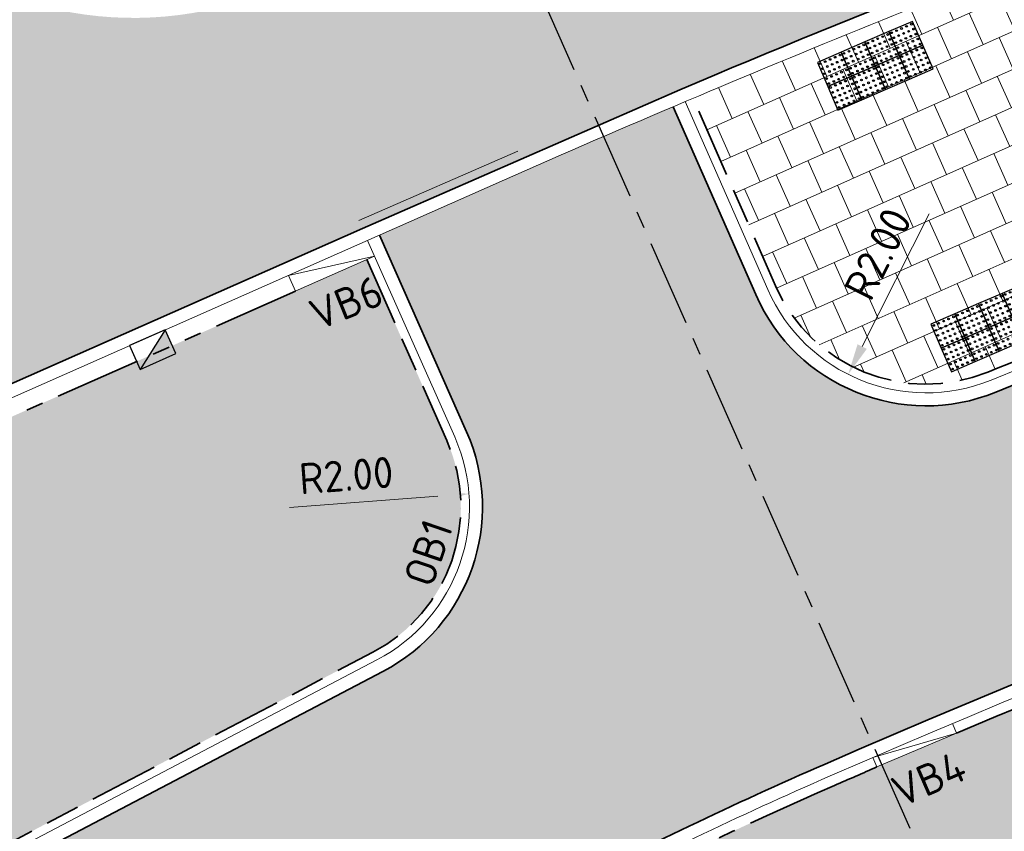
# Model space of a CAD drawing. Header units: metres. Extents: x 196651 to 397723, y 354703 to 710691.
# Tile 121 of 256: x 197810.96 to 197822.35, y 356114.5 to 356123.89. Entities that reach past the tile are written whole.
import ezdxf
from ezdxf.enums import TextEntityAlignment as Align

# ---------------------------------------------------------------- set-up
doc = ezdxf.new("R2010")
doc.units = ezdxf.units.M
doc.header["$MEASUREMENT"] = 0
for name, pattern in [('VH-OPSLUITBAND_100X200', [16, 8, -2, 4, -2]), ('VH-OPSLUITBAND_120X250', [26, 16, -4, 2, -4]), ('VH-RIJWIELPADBAND_410X225', [28, 16, -2, 2, -2, 0, -2, 2, -2]), ('VH-TROTTOIRBAND_180-200', [20, 10, -2, 2, -2, 2, -2]), ('XX-CENTER', [8, 5, -1, 1, -1])]:
    doc.linetypes.add(name, pattern=pattern)
doc.layers.add('$0$X-XX-HULPLIJNEN', color=4, linetype='Continuous', lineweight=18, plot=False)
for name, color, linetype, lineweight in [('N-WE-GR-GRAS_BERM-A', 86, 'Continuous', 5), ('N-WE-VH-GOOT_TEGEL-G', 170, 'Continuous', 35), ('N-WE-VH-KANTOPSLUITING_OPSLUITBAND_100X200-G', 5, 'VH-OPSLUITBAND_100X200', 35), ('N-WE-VH-KANTOPSLUITING_OPSLUITBAND_120X250-G', 5, 'VH-OPSLUITBAND_120X250', 35), ('N-WE-VH-KANTOPSLUITING_RIJWIELPADBAND_410X250-G', 5, 'VH-RIJWIELPADBAND_410X225', 35), ('N-WE-VH-KANTOPSLUITING_TEKST-T', 7, 'VH-OPSLUITBAND_100X200', 35), ('N-WE-VH-KANTOPSLUITING_TROTTOIRBAND_180 200-G', 6, 'VH-TROTTOIRBAND_180-200', 35), ('N-WE-VH-KANTVERHARDING-G', 1, 'Continuous', 5), ('N-WE-VH-VERHARDING_ASFALT_DEKLAAG-G_ZWART', 252, 'Continuous', 5), ('N-WE-VH-VERHARDING_TEGEL-200X200X50-A', 252, 'Continuous', 18), ('N-WE-VH-VERHARDING_TEGEL-A', 252, 'Continuous', 5), ('N-WE-VH-VERKEERSTEGEL-NOPPENTEGEL-S', 5, 'Continuous', 25), ('X-XX-AL-AANPIJLING-M', 7, 'Continuous', 18)]:
    doc.layers.add(name, color=color, linetype=linetype, lineweight=lineweight)
doc.layers.add('N-WE-RI-HWA_KOLK_TROTTOIR-S', color=150, linetype='Continuous')
doc.layers.add('X-XX-AL-VERWIJZING_DETAIL', color=3, linetype='XX-CENTER')
doc.layers.add('N-WE-VH-VERHARDING_ASFALT_DEKLAAG-G_ROOD', color=7, linetype='Continuous', lineweight=5, true_color=0xbf4040)
doc.styles.add('NLCS-ISO', font='NLCS-ISO.ttf')
doc.styles.add('NLCS-ISO-M200-T18', font='NLCS-ISO.ttf')
doc.dimstyles.new('NLCS-M200-T18-PIJL', dxfattribs={"dimscale": 0.2, "dimtxt": 1.799999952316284, "dimasz": 1.8, "dimexe": 2, "dimexo": 2, "dimgap": 0.7, "dimtad": 1, "dimzin": 0, "dimdsep": 46, "dimtxsty": 'NLCS-ISO-M200-T18', "dimcen": 0, "dimdle": 2, "dimse1": 1, "dimse2": 1, "dimclrd": 256, "dimclre": 256, "dimclrt": 256, "dimadec": 1, "dimazin": 0, "dimtfac": 1, "dimtofl": 0, "dimtmove": 1, "dimatfit": 0, "dimfxl": 2, "dimfxlon": 1, "dimtfillclr": 254, "dimtolj": 1, "dimtzin": 0, "dimlwd": 18, "dimlwe": 18, "dimarcsym": 0})

# ---------------------------------------------------------------- blocks, each defined once
blk = doc.blocks.new('TEKST TB')
at = {"style": 'NLCS-ISO'}
blk.add_attdef('TEKST_TROTTOIRBANDEN', text='', height=0.36, rotation=0.340705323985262, dxfattribs=at).set_placement((0, 0), align=Align.BOTTOM_CENTER)
blk = doc.blocks.new('N-SRI-HWA-KOLK_TROTTOIR-SO')
blk.add_hatch(color=256).paths.add_polyline_path([(1.125000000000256, 0.7499999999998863), (-1.124999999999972, 0.7499999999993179), (-1.124999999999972, -0.7499999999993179)])
blk.add_line((-1.124999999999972, -0.7499999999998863), (1.124999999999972, 0.7499999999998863))
at = {"flags": 128}
blk.add_lwpolyline([(-1.124999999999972, -0.7499999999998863), (1.124999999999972, -0.7499999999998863), (1.124999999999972, 0.7499999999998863), (-1.124999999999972, 0.7499999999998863)], close=True, dxfattribs=at)
blk = doc.blocks.new('*D1750')
at = {"layer": 'Defpoints', "color": 0, "transparency": 16777216}
for p in [(197816.1548203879, 356118.403835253), (197814.1605291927, 356118.2528298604)]:
    blk.add_point(p, dxfattribs=at)
at = {"layer": 'X-XX-AL-AANPIJLING-M', "linetype": 'Continuous', "lineweight": 18, "transparency": 16777216}
blk.add_line((197814.0807575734, 356118.2467896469), (197815.7958479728, 356118.3766542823), dxfattribs=at)
at = {"layer": 'X-XX-AL-AANPIJLING-M', "transparency": 16777216}
blk.add_solid([(197815.791317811, 356118.4364830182), (197815.8003781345, 356118.3168255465), (197816.1548203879, 356118.403835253)], dxfattribs=at)
at = {"layer": 'X-XX-AL-AANPIJLING-M', "transparency": 16777216, "insert": (197814.734655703, 356118.6172180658), "char_height": 0.3599999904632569, "attachment_point": 5, "rotation": 4.330106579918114, "style": 'NLCS-ISO-M200-T18'}
blk.add_mtext('\\A1;R2.00', dxfattribs=at)
blk = doc.blocks.new('*U2075')
for centre in [(0.02500000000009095, 0.575000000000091), (0.08750000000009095, 0.575000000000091), (0.1500000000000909, 0.575000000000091), (0.2125000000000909, 0.575000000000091), (0.2749999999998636, 0.575000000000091), (0.3250000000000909, 0.575000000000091), (0.3875000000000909, 0.575000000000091), (0.4500000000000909, 0.575000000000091), (0.5125000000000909, 0.575000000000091), (0.5749999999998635, 0.575000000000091), (0.6250000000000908, 0.575000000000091), (0.6875000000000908, 0.575000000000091), (0.7500000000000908, 0.575000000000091), (0.8125000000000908, 0.575000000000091), (0.8749999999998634, 0.575000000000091), (0.9250000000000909, 0.575000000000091), (0.9875000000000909, 0.575000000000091), (1.050000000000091, 0.575000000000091), (1.112500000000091, 0.575000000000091), (1.174999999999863, 0.575000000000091), (0.02500000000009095, 0.512500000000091), (0.02500000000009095, 0.4500000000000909), (0.08750000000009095, 0.512500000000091), (0.08750000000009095, 0.4500000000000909), (0.1500000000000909, 0.512500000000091), (0.1500000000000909, 0.4500000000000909), (0.2125000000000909, 0.512500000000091), (0.2125000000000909, 0.4500000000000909), (0.2749999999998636, 0.512500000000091), (0.2749999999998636, 0.4500000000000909), (0.3250000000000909, 0.512500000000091), (0.3250000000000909, 0.4500000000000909), (0.3875000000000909, 0.512500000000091), (0.3875000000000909, 0.4500000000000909), (0.4500000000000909, 0.512500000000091), (0.4500000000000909, 0.4500000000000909), (0.5125000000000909, 0.512500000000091), (0.5125000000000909, 0.4500000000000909), (0.5749999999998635, 0.512500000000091), (0.5749999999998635, 0.4500000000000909), (0.6250000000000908, 0.512500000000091), (0.6250000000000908, 0.4500000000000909), (0.6875000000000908, 0.512500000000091), (0.6875000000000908, 0.4500000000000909), (0.7500000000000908, 0.512500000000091), (0.7500000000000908, 0.4500000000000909), (0.8125000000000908, 0.512500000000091), (0.8125000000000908, 0.4500000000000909), (0.8749999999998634, 0.512500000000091), (0.8749999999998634, 0.4500000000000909), (0.9250000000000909, 0.512500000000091), (0.9250000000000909, 0.4500000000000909), (0.9875000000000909, 0.512500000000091), (0.9875000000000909, 0.4500000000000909), (1.050000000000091, 0.512500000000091), (1.050000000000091, 0.4500000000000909), (1.112500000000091, 0.512500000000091), (1.112500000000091, 0.4500000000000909), (1.174999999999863, 0.512500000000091), (1.174999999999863, 0.4500000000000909), (0.02500000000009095, 0.3875000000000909), (0.08750000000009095, 0.3875000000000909), (0.1500000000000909, 0.3875000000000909), (0.2125000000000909, 0.3875000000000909), (0.2749999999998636, 0.3875000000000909), (0.3250000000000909, 0.3875000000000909), (0.3875000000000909, 0.3875000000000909), (0.4500000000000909, 0.3875000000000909), (0.5125000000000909, 0.3875000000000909), (0.5749999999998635, 0.3875000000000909), (0.6250000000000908, 0.3875000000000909), (0.6875000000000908, 0.3875000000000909), (0.7500000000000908, 0.3875000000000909), (0.8125000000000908, 0.3875000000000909), (0.8749999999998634, 0.3875000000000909), (0.9250000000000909, 0.3875000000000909), (0.9875000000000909, 0.3875000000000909), (1.050000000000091, 0.3875000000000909), (1.112500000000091, 0.3875000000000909), (1.174999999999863, 0.3875000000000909), (0.02500000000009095, 0.3250000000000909), (0.02500000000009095, 0.2750000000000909), (0.08750000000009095, 0.3250000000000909), (0.08750000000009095, 0.2750000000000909), (0.1500000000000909, 0.3250000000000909), (0.1500000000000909, 0.2750000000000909), (0.2125000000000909, 0.3250000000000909), (0.2125000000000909, 0.2750000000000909), (0.2749999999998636, 0.3250000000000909), (0.2749999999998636, 0.2750000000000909), (0.3250000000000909, 0.3250000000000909), (0.3250000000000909, 0.2750000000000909), (0.3875000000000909, 0.3250000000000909), (0.3875000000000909, 0.2750000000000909), (0.4500000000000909, 0.3250000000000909), (0.4500000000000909, 0.2750000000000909), (0.5125000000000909, 0.3250000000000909), (0.5125000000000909, 0.2750000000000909), (0.5749999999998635, 0.3250000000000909), (0.5749999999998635, 0.2750000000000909), (0.6250000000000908, 0.3250000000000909), (0.6250000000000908, 0.2750000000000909), (0.6875000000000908, 0.3250000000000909), (0.6875000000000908, 0.2750000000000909), (0.7500000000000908, 0.3250000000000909), (0.7500000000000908, 0.2750000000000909), (0.8125000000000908, 0.3250000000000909), (0.8125000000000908, 0.2750000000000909), (0.8749999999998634, 0.3250000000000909), (0.8749999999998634, 0.2750000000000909), (0.9250000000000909, 0.3250000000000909), (0.9250000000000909, 0.2750000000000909), (0.9875000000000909, 0.3250000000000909), (0.9875000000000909, 0.2750000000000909), (1.050000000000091, 0.3250000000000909), (1.050000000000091, 0.2750000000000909), (1.112500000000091, 0.3250000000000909), (1.112500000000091, 0.2750000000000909), (1.174999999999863, 0.3250000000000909), (1.174999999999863, 0.2750000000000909), (0.02500000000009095, 0.2125000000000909), (0.02500000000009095, 0.1500000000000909), (0.08750000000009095, 0.2125000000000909), (0.08750000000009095, 0.1500000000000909), (0.1500000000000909, 0.2125000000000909), (0.1500000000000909, 0.1500000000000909), (0.2125000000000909, 0.2125000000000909), (0.2125000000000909, 0.1500000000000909), (0.2749999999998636, 0.2125000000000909), (0.2749999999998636, 0.1500000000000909), (0.3250000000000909, 0.2125000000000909), (0.3250000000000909, 0.1500000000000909), (0.3875000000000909, 0.2125000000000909), (0.3875000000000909, 0.1500000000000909), (0.4500000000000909, 0.2125000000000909), (0.4500000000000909, 0.1500000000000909), (0.5125000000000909, 0.2125000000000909), (0.5125000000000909, 0.1500000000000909), (0.5749999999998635, 0.2125000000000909), (0.5749999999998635, 0.1500000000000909), (0.6250000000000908, 0.2125000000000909), (0.6250000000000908, 0.1500000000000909), (0.6875000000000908, 0.2125000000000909), (0.6875000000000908, 0.1500000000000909), (0.7500000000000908, 0.2125000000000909), (0.7500000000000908, 0.1500000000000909), (0.8125000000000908, 0.2125000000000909), (0.8125000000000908, 0.1500000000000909), (0.8749999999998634, 0.2125000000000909), (0.8749999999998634, 0.1500000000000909), (0.9250000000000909, 0.2125000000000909), (0.9250000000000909, 0.1500000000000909), (0.9875000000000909, 0.2125000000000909), (0.9875000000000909, 0.1500000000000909), (1.050000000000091, 0.2125000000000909), (1.050000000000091, 0.1500000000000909), (1.112500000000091, 0.2125000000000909), (1.112500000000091, 0.1500000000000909), (1.174999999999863, 0.2125000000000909), (1.174999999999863, 0.1500000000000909), (0.02500000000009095, 0.08750000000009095), (0.02500000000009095, 0.02500000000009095), (0.08750000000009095, 0.08750000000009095), (0.08750000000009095, 0.02500000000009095), (0.1500000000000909, 0.08750000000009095), (0.1500000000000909, 0.02500000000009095), (0.2125000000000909, 0.08750000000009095), (0.2125000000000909, 0.02500000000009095), (0.2749999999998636, 0.08750000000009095), (0.2749999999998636, 0.02500000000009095), (0.3250000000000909, 0.08750000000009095), (0.3250000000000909, 0.02500000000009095), (0.3875000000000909, 0.08750000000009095), (0.3875000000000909, 0.02500000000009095), (0.4500000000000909, 0.08750000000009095), (0.4500000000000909, 0.02500000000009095), (0.5125000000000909, 0.08750000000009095), (0.5125000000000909, 0.02500000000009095), (0.5749999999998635, 0.08750000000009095), (0.5749999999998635, 0.02500000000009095), (0.6250000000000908, 0.08750000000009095), (0.6250000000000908, 0.02500000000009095), (0.6875000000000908, 0.08750000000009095), (0.6875000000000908, 0.02500000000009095), (0.7500000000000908, 0.08750000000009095), (0.7500000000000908, 0.02500000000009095), (0.8125000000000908, 0.08750000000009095), (0.8125000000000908, 0.02500000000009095), (0.8749999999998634, 0.08750000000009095), (0.8749999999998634, 0.02500000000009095), (0.9250000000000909, 0.08750000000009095), (0.9250000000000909, 0.02500000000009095), (0.9875000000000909, 0.08750000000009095), (0.9875000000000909, 0.02500000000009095), (1.050000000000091, 0.08750000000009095), (1.050000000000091, 0.02500000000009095), (1.112500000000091, 0.08750000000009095), (1.112500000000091, 0.02500000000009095), (1.174999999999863, 0.08750000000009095), (1.174999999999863, 0.02500000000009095)]:
    blk.add_circle(centre, 0.01)
for points in [[(0.2999999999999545, 0.3000000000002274), (0.2999999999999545, 0.6000000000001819), (0, 0.6000000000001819), (0, 0.3)], [(0.5999999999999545, 0.3000000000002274), (0.5999999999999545, 0.6000000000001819), (0.2999999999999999, 0.6000000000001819), (0.2999999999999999, 0.3)], [(0.8999999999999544, 0.3000000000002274), (0.8999999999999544, 0.6000000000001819), (0.5999999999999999, 0.6000000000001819), (0.5999999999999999, 0.3)], [(1.199999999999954, 0.3000000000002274), (1.199999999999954, 0.6000000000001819), (0.8999999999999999, 0.6000000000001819), (0.8999999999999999, 0.3)], [(0.2999999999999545, 2.273736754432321e-13), (0.2999999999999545, 0.3000000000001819), (0, 0.3000000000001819), (0, 0)], [(0.5999999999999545, 2.273736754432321e-13), (0.5999999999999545, 0.3000000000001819), (0.2999999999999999, 0.3000000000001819), (0.2999999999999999, 0)], [(0.8999999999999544, 2.273736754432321e-13), (0.8999999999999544, 0.3000000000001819), (0.5999999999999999, 0.3000000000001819), (0.5999999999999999, 0)], [(1.199999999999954, 2.273736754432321e-13), (1.199999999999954, 0.3000000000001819), (0.8999999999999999, 0.3000000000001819), (0.8999999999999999, 0)]]:
    blk.add_3dface(points)
blk = doc.blocks.new('*U2076')
for centre in [(0.02500000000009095, 0.2750000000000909), (0.08750000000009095, 0.2750000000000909), (0.1500000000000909, 0.2750000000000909), (0.2125000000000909, 0.2750000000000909), (0.2749999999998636, 0.2750000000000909), (0.3250000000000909, 0.2750000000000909), (0.3875000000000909, 0.2750000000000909), (0.4500000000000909, 0.2750000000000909), (0.5125000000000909, 0.2750000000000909), (0.5749999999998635, 0.2750000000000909), (0.6250000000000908, 0.2750000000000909), (0.6875000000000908, 0.2750000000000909), (0.7500000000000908, 0.2750000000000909), (0.8125000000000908, 0.2750000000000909), (0.8749999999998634, 0.2750000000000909), (0.9250000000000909, 0.2750000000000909), (0.9875000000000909, 0.2750000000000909), (1.050000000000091, 0.2750000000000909), (1.112500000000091, 0.2750000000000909), (1.174999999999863, 0.2750000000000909), (0.02500000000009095, 0.2125000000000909), (0.02500000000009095, 0.1500000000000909), (0.08750000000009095, 0.2125000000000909), (0.08750000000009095, 0.1500000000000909), (0.1500000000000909, 0.2125000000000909), (0.1500000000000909, 0.1500000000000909), (0.2125000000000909, 0.2125000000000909), (0.2125000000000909, 0.1500000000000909), (0.2749999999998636, 0.2125000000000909), (0.2749999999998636, 0.1500000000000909), (0.3250000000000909, 0.2125000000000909), (0.3250000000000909, 0.1500000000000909), (0.3875000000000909, 0.2125000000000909), (0.3875000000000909, 0.1500000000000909), (0.4500000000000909, 0.2125000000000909), (0.4500000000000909, 0.1500000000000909), (0.5125000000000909, 0.2125000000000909), (0.5125000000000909, 0.1500000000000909), (0.5749999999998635, 0.2125000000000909), (0.5749999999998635, 0.1500000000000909), (0.6250000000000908, 0.2125000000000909), (0.6250000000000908, 0.1500000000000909), (0.6875000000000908, 0.2125000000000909), (0.6875000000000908, 0.1500000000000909), (0.7500000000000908, 0.2125000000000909), (0.7500000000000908, 0.1500000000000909), (0.8125000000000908, 0.2125000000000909), (0.8125000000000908, 0.1500000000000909), (0.8749999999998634, 0.2125000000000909), (0.8749999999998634, 0.1500000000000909), (0.9250000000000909, 0.2125000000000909), (0.9250000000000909, 0.1500000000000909), (0.9875000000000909, 0.2125000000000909), (0.9875000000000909, 0.1500000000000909), (1.050000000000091, 0.2125000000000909), (1.050000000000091, 0.1500000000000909), (1.112500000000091, 0.2125000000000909), (1.112500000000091, 0.1500000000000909), (1.174999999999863, 0.2125000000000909), (1.174999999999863, 0.1500000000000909), (0.02500000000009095, 0.0875000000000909), (0.02500000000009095, 0.02500000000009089), (0.08750000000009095, 0.0875000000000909), (0.08750000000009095, 0.02500000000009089), (0.1500000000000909, 0.0875000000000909), (0.1500000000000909, 0.02500000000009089), (0.2125000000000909, 0.0875000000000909), (0.2125000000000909, 0.02500000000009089), (0.2749999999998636, 0.0875000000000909), (0.2749999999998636, 0.02500000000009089), (0.3250000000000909, 0.0875000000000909), (0.3250000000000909, 0.02500000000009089), (0.3875000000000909, 0.0875000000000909), (0.3875000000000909, 0.02500000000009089), (0.4500000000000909, 0.0875000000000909), (0.4500000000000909, 0.02500000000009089), (0.5125000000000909, 0.0875000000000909), (0.5125000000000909, 0.02500000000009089), (0.5749999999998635, 0.0875000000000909), (0.5749999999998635, 0.02500000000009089), (0.6250000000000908, 0.0875000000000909), (0.6250000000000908, 0.02500000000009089), (0.6875000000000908, 0.0875000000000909), (0.6875000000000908, 0.02500000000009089), (0.7500000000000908, 0.0875000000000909), (0.7500000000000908, 0.02500000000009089), (0.8125000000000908, 0.0875000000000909), (0.8125000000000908, 0.02500000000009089), (0.8749999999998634, 0.0875000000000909), (0.8749999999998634, 0.02500000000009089), (0.9250000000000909, 0.0875000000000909), (0.9250000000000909, 0.02500000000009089), (0.9875000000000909, 0.0875000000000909), (0.9875000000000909, 0.02500000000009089), (1.050000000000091, 0.0875000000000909), (1.050000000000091, 0.02500000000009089), (1.112500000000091, 0.0875000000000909), (1.112500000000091, 0.02500000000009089), (1.174999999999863, 0.0875000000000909), (1.174999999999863, 0.02500000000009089), (0.02500000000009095, -0.02499999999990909), (0.02500000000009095, -0.0874999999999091), (0.08750000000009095, -0.02499999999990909), (0.08750000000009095, -0.0874999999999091), (0.1500000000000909, -0.02499999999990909), (0.1500000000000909, -0.0874999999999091), (0.2125000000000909, -0.02499999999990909), (0.2125000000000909, -0.0874999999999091), (0.2749999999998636, -0.02499999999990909), (0.2749999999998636, -0.0874999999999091), (0.3250000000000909, -0.02499999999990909), (0.3250000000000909, -0.0874999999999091), (0.3875000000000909, -0.02499999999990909), (0.3875000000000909, -0.0874999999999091), (0.4500000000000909, -0.02499999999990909), (0.4500000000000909, -0.0874999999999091), (0.5125000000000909, -0.02499999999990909), (0.5125000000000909, -0.0874999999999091), (0.5749999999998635, -0.02499999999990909), (0.5749999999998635, -0.0874999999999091), (0.6250000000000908, -0.02499999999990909), (0.6250000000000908, -0.0874999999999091), (0.6875000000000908, -0.02499999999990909), (0.6875000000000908, -0.0874999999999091), (0.7500000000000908, -0.02499999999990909), (0.7500000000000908, -0.0874999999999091), (0.8125000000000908, -0.02499999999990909), (0.8125000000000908, -0.0874999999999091), (0.8749999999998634, -0.02499999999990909), (0.8749999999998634, -0.0874999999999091), (0.9250000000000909, -0.02499999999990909), (0.9250000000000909, -0.0874999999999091), (0.9875000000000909, -0.02499999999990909), (0.9875000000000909, -0.0874999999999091), (1.050000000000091, -0.02499999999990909), (1.050000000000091, -0.0874999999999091), (1.112500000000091, -0.02499999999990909), (1.112500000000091, -0.0874999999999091), (1.174999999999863, -0.02499999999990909), (1.174999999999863, -0.0874999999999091), (0.02500000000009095, -0.1499999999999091), (0.02500000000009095, -0.2124999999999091), (0.08750000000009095, -0.1499999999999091), (0.08750000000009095, -0.2124999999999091), (0.1500000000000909, -0.1499999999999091), (0.1500000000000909, -0.2124999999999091), (0.2125000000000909, -0.1499999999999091), (0.2125000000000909, -0.2124999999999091), (0.2749999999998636, -0.1499999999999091), (0.2749999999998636, -0.2124999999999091), (0.3250000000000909, -0.1499999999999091), (0.3250000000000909, -0.2124999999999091), (0.3875000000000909, -0.1499999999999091), (0.3875000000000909, -0.2124999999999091), (0.4500000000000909, -0.1499999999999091), (0.4500000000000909, -0.2124999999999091), (0.5125000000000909, -0.1499999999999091), (0.5125000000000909, -0.2124999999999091), (0.5749999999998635, -0.1499999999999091), (0.5749999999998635, -0.2124999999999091), (0.6250000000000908, -0.1499999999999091), (0.6250000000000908, -0.2124999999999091), (0.6875000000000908, -0.1499999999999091), (0.6875000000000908, -0.2124999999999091), (0.7500000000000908, -0.1499999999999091), (0.7500000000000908, -0.2124999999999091), (0.8125000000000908, -0.1499999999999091), (0.8125000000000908, -0.2124999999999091), (0.8749999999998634, -0.1499999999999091), (0.8749999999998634, -0.2124999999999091), (0.9250000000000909, -0.1499999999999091), (0.9250000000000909, -0.2124999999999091), (0.9875000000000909, -0.1499999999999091), (0.9875000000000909, -0.2124999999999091), (1.050000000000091, -0.1499999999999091), (1.050000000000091, -0.2124999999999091), (1.112500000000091, -0.1499999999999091), (1.112500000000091, -0.2124999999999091), (1.174999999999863, -0.1499999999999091), (1.174999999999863, -0.2124999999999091), (0.02500000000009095, -0.2749999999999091), (0.08750000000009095, -0.2749999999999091), (0.1500000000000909, -0.2749999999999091), (0.2125000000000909, -0.2749999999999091), (0.2749999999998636, -0.2749999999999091), (0.3250000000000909, -0.2749999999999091), (0.3875000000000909, -0.2749999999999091), (0.4500000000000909, -0.2749999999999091), (0.5125000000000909, -0.2749999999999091), (0.5749999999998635, -0.2749999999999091), (0.6250000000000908, -0.2749999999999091), (0.6875000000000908, -0.2749999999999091), (0.7500000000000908, -0.2749999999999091), (0.8125000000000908, -0.2749999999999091), (0.8749999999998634, -0.2749999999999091), (0.9250000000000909, -0.2749999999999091), (0.9875000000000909, -0.2749999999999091), (1.050000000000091, -0.2749999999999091), (1.112500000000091, -0.2749999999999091), (1.174999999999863, -0.2749999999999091)]:
    blk.add_circle(centre, 0.01)
for points in [[(0.2999999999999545, 2.273181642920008e-13), (0.2999999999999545, 0.3000000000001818), (0, 0.3000000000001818), (0, -5.551115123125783e-17)], [(0.5999999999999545, 2.273181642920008e-13), (0.5999999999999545, 0.3000000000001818), (0.2999999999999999, 0.3000000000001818), (0.2999999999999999, -5.551115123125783e-17)], [(0.8999999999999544, 2.273181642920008e-13), (0.8999999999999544, 0.3000000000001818), (0.5999999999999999, 0.3000000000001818), (0.5999999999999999, -5.551115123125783e-17)], [(1.199999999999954, 2.273181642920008e-13), (1.199999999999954, 0.3000000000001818), (0.8999999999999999, 0.3000000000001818), (0.8999999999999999, -5.551115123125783e-17)], [(0.2999999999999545, -0.2999999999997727), (0.2999999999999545, 1.818545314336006e-13), (0, 1.818545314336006e-13), (0, -0.3)], [(0.5999999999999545, -0.2999999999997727), (0.5999999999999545, 1.818545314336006e-13), (0.2999999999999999, 1.818545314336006e-13), (0.2999999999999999, -0.3)], [(0.8999999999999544, -0.2999999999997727), (0.8999999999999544, 1.818545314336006e-13), (0.5999999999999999, 1.818545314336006e-13), (0.5999999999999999, -0.3)], [(1.199999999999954, -0.2999999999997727), (1.199999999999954, 1.818545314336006e-13), (0.8999999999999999, 1.818545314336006e-13), (0.8999999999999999, -0.3)]]:
    blk.add_3dface(points)
blk = doc.blocks.new('*D2024')
at = {"layer": 'Defpoints', "color": 0, "transparency": 16777216}
for p in [(197821.4399698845, 356121.5726489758), (197820.5400297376, 356119.7865617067)]:
    blk.add_point(p, dxfattribs=at)
at = {"layer": 'X-XX-AL-AANPIJLING-M', "linetype": 'Continuous', "lineweight": 18, "transparency": 16777216}
blk.add_line((197821.4759674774, 356121.6440924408), (197820.702018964, 356120.1080574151), dxfattribs=at)
at = {"layer": 'X-XX-AL-AANPIJLING-M', "transparency": 16777216}
blk.add_solid([(197820.648436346, 356120.1350556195), (197820.7556015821, 356120.0810592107), (197820.5400297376, 356119.7865617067)], dxfattribs=at)
at = {"layer": 'X-XX-AL-AANPIJLING-M', "transparency": 16777216, "insert": (197820.8842138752, 356121.1808132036), "char_height": 0.3599999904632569, "attachment_point": 5, "rotation": 63.25823609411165, "style": 'NLCS-ISO-M200-T18'}
blk.add_mtext('\\A1;R2.00', dxfattribs=at)

msp = doc.modelspace()

# ---------------------------------------------------------------- hatches: boundary and pattern name
at = {"layer": 'N-WE-GR-GRAS_BERM-A'}
h = msp.add_hatch(dxfattribs=at)
h.set_pattern_fill('AGR-GRAS_01', color=256, scale=0.04, pattern_type=2)
h.set_pattern_definition([(0, (0, 0), (1, 1), [0.12, -0.8]), (45, (0.4, 0.2), (-0.1131370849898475, 1.866761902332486), [0.12, -0.8]), (29.99999999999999, (0.08, 0.12), (0.2274613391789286, 1.286025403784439), [0.12, -0.8]), (15, (0.32, 0.48), (0.3856270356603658, 0.7244941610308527), [0.12, -0.8]), (135, (0.16, 2), (-0.02828427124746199, -0.6505382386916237), [0.12, -0.8]), (150, (1.2, 0.4), (0.2156921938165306, -0.5864101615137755), [0.12, -0.8]), (165, (0.24, 0.04), (0.1434520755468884, -0.7010146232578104), [0.12, -0.8]), (85, (0.4, 0.4), (-0.872677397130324, 1.040016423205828), [0.12, -0.8]), (99.99999999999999, (0, 0), (-1.112117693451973, 0.7787131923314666), [0.12, -0.7999999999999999])])
h.paths.add_polyline_path([(197815.8979628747, 356119.0218059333), (197814.9722677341, 356121.1133325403), (197814.1484383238, 356120.7509662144), (197814.1493655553, 356120.7488712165), (197802.6343781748, 356115.6524178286), (197790.1824747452, 356106.8738440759), (197791.1502061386, 356104.6873402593), (197797.664884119, 356107.5706914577, 0.01667887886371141), (197800.5974263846, 356108.9873863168), (197815.0436119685, 356116.5705204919, 0.3948071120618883)])
at = {"layer": 'N-WE-VH-VERHARDING_ASFALT_DEKLAAG-G_ROOD'}
h = msp.add_hatch(color=256, dxfattribs=at)
edge = h.paths.add_edge_path()
edge.add_line((197866.6876913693, 356125.1090431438), (197865.9574476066, 356128.2592517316))
edge.add_line((197865.9574476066, 356128.2592517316), (197864.5365875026, 356128.2197829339))
edge.add_arc((197863.977074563, 356148.3620131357), 20.14999980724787, 269.7002157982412, 271.59115887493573, ccw=False)
edge.add_line((197863.8716457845, 356128.2122891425), (197856.0275605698, 356128.2533315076))
edge.add_arc((197855.7019123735, 356108.4060029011), 19.84999998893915, 89.05999474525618, 98.96408463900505)
edge.add_arc((197874.0990260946, 355991.7780855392), 137.9199999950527, 98.96408464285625, 112.0829259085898)
edge.add_arc((197821.4399698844, 356121.5726489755), 2.149999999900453, 203.7056720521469, 292.0829259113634, ccw=False)
edge.add_line((197819.4713808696, 356120.7082663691), (197818.5164429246, 356122.8830907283))
edge.add_arc((197874.3392932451, 355991.5005495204), 142.7500008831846, 113.020050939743, 113.8738483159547)
edge.add_line((197816.5649063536, 356122.0366861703), (197815.1200253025, 356121.3971918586))
edge.add_line((197815.1200253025, 356121.3971918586), (197816.1265725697, 356119.1229869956))
edge.add_arc((197814.1605291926, 356118.2528298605), 2.150000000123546, -62.30398861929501, 23.87384831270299, ccw=False)
edge.add_line((197815.1598070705, 356116.3491639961), (197805.3096389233, 356111.1785847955))
edge.add_line((197805.3096389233, 356111.1785847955), (197806.6159174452, 356108.2502007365))
edge.add_line((197806.6159174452, 356108.2502007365), (197817.1596978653, 356113.7848729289))
edge.add_arc((197839.3390189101, 356071.532345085), 47.71999990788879, 113.54944430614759, 117.69601138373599, ccw=False)
edge.add_arc((197874.0990260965, 355991.7780855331), 134.7200000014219, 100.14312888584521, 113.54944431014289, ccw=False)
edge.add_arc((197850.9285291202, 356121.2917642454), 3.149999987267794, 71.43961258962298, 100.14312883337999, ccw=False)
edge.add_line((197851.9311866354, 356124.2779286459), (197859.7840679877, 356124.8066933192))
edge.add_arc((197860.9439181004, 356121.8779994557), 3.150000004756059, 93.68950359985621, 111.60504281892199, ccw=False)
edge.add_line((197860.7412171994, 356125.0214708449), (197862.881192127, 356125.0146830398))
edge.add_arc((197862.9552558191, 356148.3645655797), 23.35000000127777, 269.8182636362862, 271.5875314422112)
edge.add_line((197863.6021466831, 356125.0235280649), (197866.6876913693, 356125.1090431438))
at = {"layer": 'N-WE-VH-VERHARDING_ASFALT_DEKLAAG-G_ZWART'}
h = msp.add_hatch(color=256, dxfattribs=at)
edge = h.paths.add_edge_path()
edge.add_line((197796.5909195, 356116.5875230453), (197799.6664115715, 356117.9487144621))
edge.add_line((197799.6664115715, 356117.9487144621), (197801.0024187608, 356114.9301239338))
edge.add_line((197801.0024187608, 356114.9301239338), (197801.8359126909, 356115.5177359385))
edge.add_line((197801.8359126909, 356115.5177359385), (197802.4610331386, 356115.9584449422))
edge.add_line((197802.4610331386, 356115.9584449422), (197814.9221508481, 356121.4736490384))
edge.add_line((197814.9221508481, 356121.4736490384), (197813.7277838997, 356124.1722159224))
edge.add_arc((197812.276875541, 356128.0603214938), 4.149999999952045, 221.1364156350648, 290.4638586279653, ccw=False)
edge.add_arc((197809.640866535, 356125.7578322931), 0.6500000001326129, 113.8738483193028, 221.1364156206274, ccw=False)
edge.add_line((197809.3777957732, 356126.3522175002), (197812.2084394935, 356127.6050407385))
edge.add_line((197812.2084394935, 356127.6050407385), (197811.0090005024, 356130.315067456))
edge.add_line((197811.0090005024, 356130.315067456), (197797.3613061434, 356124.2746927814))
edge.add_arc((197818.852163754, 356075.7179935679), 53.0999999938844, 113.8738483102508, 125.2692723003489)
edge.add_line((197788.1911698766, 356119.0713493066), (197784.9733989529, 356116.7956303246))
edge.add_arc((197757.8924081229, 356155.0870123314), 46.90000000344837, 293.8738483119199, 305.26927229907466, ccw=False)
edge.add_line((197776.8739753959, 356112.1998335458), (197760.4329345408, 356104.9231431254))
edge.add_arc((197741.4513672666, 356147.8103219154), 46.90000000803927, 285.3857843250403, 293.87384831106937, ccw=False)
edge.add_line((197753.8947302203, 356102.5911587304), (197742.8817212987, 356099.5606102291))
edge.add_arc((197756.9700490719, 356048.3636472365), 53.0999999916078, 105.3857843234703, 111.9971349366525)
edge.add_line((197737.0809008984, 356097.5981045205), (197730.2095842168, 356094.5880549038))
edge.add_line((197730.2095842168, 356094.5880549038), (197709.0947946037, 356085.2427957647))
edge.add_arc((197831.4226989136, 355808.8536743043), 302.2500002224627, 113.8738483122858, 117.0088520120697)
edge.add_line((197694.1624648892, 356078.1391933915), (197693.5329100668, 356077.8173693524))
edge.add_line((197693.5329100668, 356077.8173693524), (197694.8470275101, 356075.177266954))
edge.add_arc((197831.4205735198, 355808.8538610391), 299.300000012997, 113.8738483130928, 117.149245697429, ccw=False)
edge.add_line((197710.2866058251, 356082.5453879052), (197736.8099896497, 356094.2844532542))
edge.add_arc((197757.1071382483, 356048.4248343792), 50.1505621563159, 105.3857843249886, 113.87384831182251, ccw=False)
edge.add_line((197743.8013461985, 356096.7780636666), (197754.6097469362, 356099.7523082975))
edge.add_arc((197741.3836991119, 356147.8157471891), 49.84999999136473, 285.3857843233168, 293.8738483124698)
edge.add_line((197761.5592029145, 356102.2309740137), (197778.0002437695, 356109.5076644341))
edge.add_arc((197757.8247399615, 356155.0924376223), 49.85000000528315, 293.8738483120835, 305.2692723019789)
edge.add_line((197786.6091193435, 356114.3925358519), (197789.8268902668, 356116.6682548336))
edge.add_arc((197818.7844955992, 356075.7234188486), 50.15000000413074, 113.87384831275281, 125.2692722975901, ccw=False)
edge.add_line((197798.4875745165, 356121.5825236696), (197799.2683218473, 356121.9280770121))
edge.add_arc((197799.5313926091, 356121.3336918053), 0.64999999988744, -9.181882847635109, 113.87384831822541, ccw=False)
edge.add_arc((197794.1018653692, 356122.2113215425), 6.150000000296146, 293.87384831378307, 350.8181171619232, ccw=False)
edge = h.paths.add_edge_path()
edge.add_line((197745.8130305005, 356093.5667988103), (197745.6106683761, 356094.0240182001))
edge.add_line((197745.6106683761, 356094.0240182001), (197711.8245579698, 356079.0705205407))
edge.add_arc((197831.4205735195, 355808.8538610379), 295.500000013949, 113.8738483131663, 117.1580845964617)
edge.add_line((197696.5404431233, 356071.7751428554), (197697.8555769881, 356069.1329984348))
edge.add_arc((197831.4226988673, 355808.8536744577), 292.5500000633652, 113.8738483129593, 117.16546108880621, ccw=False)
edge.add_line((197713.0206198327, 356076.3727396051), (197745.0209239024, 356090.535851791))
edge.add_line((197745.0209239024, 356090.535851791), (197744.9724031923, 356090.6454800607))
edge.add_line((197744.9724031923, 356090.6454800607), (197744.8185617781, 356090.9930711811))
edge.add_line((197744.8185617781, 356090.9930711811), (197745.8130305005, 356093.5667988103))
h = msp.add_hatch(color=256, dxfattribs=at)
edge = h.paths.add_edge_path()
edge.add_arc((197874.3392934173, 355991.5005491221), 142.9000013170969, 111.3591131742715, 112.9609385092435)
edge.add_line((197818.5935053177, 356123.0787292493), (197817.3926822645, 356125.7748896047))
edge.add_arc((197874.3371679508, 355991.500736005), 145.8500009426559, 111.4092740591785, 112.98137303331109, ccw=False)
edge.add_line((197821.0979092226, 356127.286611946), (197822.2933579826, 356124.585600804))
msp.add_hatch(color=256, dxfattribs=at).paths.add_polyline_path([(197817.3930190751, 356125.7750324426), (197813.7277838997, 356124.1722159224), (197814.9221508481, 356121.4736490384), (197818.5935215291, 356123.0787361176)])
at = {"layer": 'N-WE-VH-VERHARDING_TEGEL-200X200X50-A'}
h = msp.add_hatch(dxfattribs=at)
h.set_pattern_fill('AVH-TEGEL_200X200_HALFST', color=256, scale=2, angle=114, pattern_type=2)
h.set_pattern_definition([(114, (0, 0), (-0.3454037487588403, 0.2840708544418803), [0.4, -0.4]), (204, (0, 0), (0.1626946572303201, -0.3654181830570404), [])])
h.paths.add_polyline_path([(197819.6110923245, 356120.7632004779), (197818.6479193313, 356122.9388758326), (197819.6392383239, 356120.6990779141)])
edge = h.paths.add_edge_path()
edge.add_arc((197874.099025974, 355991.7780858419), 138.169999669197, 111.2283912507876, 112.0829259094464)
edge.add_arc((197821.4399698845, 356121.5726489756), 1.899999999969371, 203.7056720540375, 292.0829259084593, ccw=False)
edge.add_line((197819.700286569, 356120.8087759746), (197818.7466394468, 356122.980660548))
edge.add_arc((197874.3392933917, 355991.5005491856), 142.7500012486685, 111.35646901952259, 112.9196997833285, ccw=False)
edge.add_line((197822.3541252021, 356124.4483026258), (197824.0695327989, 356120.5724903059))
at = {"layer": 'N-WE-VH-VERHARDING_TEGEL-A'}
h = msp.add_hatch(dxfattribs=at)
h.set_pattern_fill('AVH-TEGEL_300X300_HALFST', color=256, scale=2, angle=23, style=0, pattern_type=2)
h.set_pattern_definition([(23, (0, 0), (0.4350835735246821, 0.5105901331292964), [0.6, -0.6]), (113, (0, 0), (-0.5523029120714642, -0.2344386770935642), [])])
edge = h.paths.add_edge_path()
edge.add_line((197744.3572076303, 356080.9898079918), (197712.9871596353, 356069.9468923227))
edge.add_line((197712.9871596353, 356069.9468923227), (197713.5350391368, 356068.3905093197))
edge.add_line((197713.5350391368, 356068.3905093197), (197744.905087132, 356079.4334249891))
edge.add_arc((197726.9080756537, 356130.5582484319), 54.19999994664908, 289.393139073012, 291.6007860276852)
edge.add_line((197746.8611177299, 356080.1646366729), (197766.2645922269, 356087.8473236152))
edge.add_arc((197746.3115501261, 356138.2409354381), 54.20000001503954, 291.6007860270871, 293.8738483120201)
edge.add_line((197768.2476044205, 356088.6783535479), (197799.8382533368, 356102.6601552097))
edge.add_arc((197777.9021990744, 356152.2227370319), 54.19999993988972, 293.8738483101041, 297.696011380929)
edge.add_line((197803.0932971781, 356104.2326487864), (197818.052076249, 356112.0848550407))
edge.add_arc((197839.3390189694, 356071.5323449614), 45.80000004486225, 113.54944431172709, 117.69601137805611, ccw=False)
edge.add_arc((197874.099026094, 355991.7780855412), 132.7999999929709, 101.83154283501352, 113.54944431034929, ccw=False)
edge.add_line((197846.8703896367, 356121.7567043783), (197846.535789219, 356123.372426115))
edge.add_arc((197874.0990260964, 355991.7780855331), 134.4500000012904, 101.8299287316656, 113.5494443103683)
edge.add_arc((197839.3390189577, 356071.5323449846), 47.45000001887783, 113.5494443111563, 117.6960113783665)
edge.add_line((197817.2851885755, 356113.5458079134), (197802.3264095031, 356105.6936016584))
edge.add_arc((197777.9021990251, 356152.222737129), 52.55000004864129, 293.8738483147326, 297.6960113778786, ccw=False)
edge.add_line((197799.1704583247, 356104.1689791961), (197767.5798094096, 356090.1871775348))
edge.add_arc((197746.3115501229, 356138.2409354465), 52.55000002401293, 291.6007860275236, 293.8738483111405, ccw=False)
edge.add_line((197765.6571656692, 356089.3814464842), (197746.2536911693, 356081.6987595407))
edge.add_arc((197726.9080756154, 356130.5582485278), 52.55000004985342, 289.3931390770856, 291.60078602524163, ccw=False)

# ---------------------------------------------------------------- linework, layer by layer
at = {"layer": '$0$X-XX-HULPLIJNEN', "flags": 128}
for points in [[(197814.8820927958, 356121.5652751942), (197816.7177781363, 356122.3678187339)], [(197814.9221508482, 356121.4736490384), (197816.7578361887, 356122.276192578)]]:
    msp.add_lwpolyline(points, dxfattribs=at)
at = {"layer": 'N-WE-VH-GOOT_TEGEL-G', "flags": 128}
for points in [[(197866.1533364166, 356128.2646931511, 0.3269534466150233), (197857.8188387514, 356133.0875539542), (197856.1657519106, 356132.9093047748, 0.06128720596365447), (197825.0365349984, 356125.6260440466, 0.01212265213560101), (197818.5935215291, 356123.0787361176), (197814.9221508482, 356121.4736490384), (197802.4610331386, 356115.9584449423), (197789.9629197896, 356107.1472932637), (197768.0015965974, 356097.4273642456), (197745.0209239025, 356090.535851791), (197713.0206198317, 356076.3727396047, 0.0597998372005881), (197653.0758249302, 356040.7542891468), (197649.9855954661, 356038.214516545), (197649.0843240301, 356037.4998937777, 0.001353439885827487), (197648.4857849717, 356037.0226646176, 0.01770595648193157), (197632.799694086, 356023.5066607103), (197611.0048032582, 356003.3393815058, -0.211706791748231), (197547.2728054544, 355981.5539173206, -0.211706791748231)], [(197866.1533364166, 356128.2646931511), (197864.5365875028, 356128.2197829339, -0.008250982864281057), (197863.8716457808, 356128.2122891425), (197856.0275605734, 356128.2533315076, 0.04324166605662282), (197852.6089784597, 356128.0135590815, 0.01251229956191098), (197845.8206108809, 356126.7679282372, 0.04475995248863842), (197822.2482583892, 356119.5803714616, -0.4059422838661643), (197819.4713808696, 356120.7082663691), (197818.5168728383, 356122.8821116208)], [(197854.4614142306, 356118.7746510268), (197854.0481391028, 356121.728265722, 0.4253912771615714), (197850.3737896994, 356124.3925325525, 0.007367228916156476), (197846.4767226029, 356123.6359133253, 0.05117359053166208), (197820.2729552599, 356115.2780146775, 0.0180947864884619), (197817.1596978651, 356113.7848729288), (197802.2009187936, 356105.9326666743, -0.01667887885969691), (197799.0611827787, 356104.4158776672), (197767.4705338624, 356090.4340760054, -0.009918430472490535), (197765.5577685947, 356089.6324847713), (197746.1542940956, 356081.9497978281, -0.009632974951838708), (197744.2675546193, 356081.2444888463), (197712.1984387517, 356069.9554866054, 0.0361093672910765), (197702.6667452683, 356065.8052167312, 0.01548171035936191), (197686.8031461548, 356056.8522572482, 3.374857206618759e-06), (197686.7995433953, 356056.8500741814, 0.005360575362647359), (197681.4395674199, 356053.523101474, 0.0622923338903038), (197679.7712119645, 356052.1443207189), (197673.2742111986, 356045.2497869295, -0.04018184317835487), (197671.4465367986, 356043.5984534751), (197670.6459779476, 356043.0232401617)], [(197815.1200253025, 356121.3971918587), (197816.1265725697, 356119.1229869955, -0.3948071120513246), (197815.1598070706, 356116.3491639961), (197800.713621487, 356108.7660298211, -0.01667887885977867), (197797.7660651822, 356107.3420817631), (197791.1599433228, 356104.4182581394), (197769.2134126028, 356094.7048761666), (197766.175416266, 356093.3602801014, -0.009918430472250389), (197764.3797292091, 356092.6077533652), (197744.97625471, 356084.925066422, -0.009632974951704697), (197743.2050004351, 356084.2629286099), (197740.0859243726, 356083.1649483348, -0.3914895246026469), (197738.6524643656, 356083.7842672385), (197737.2576062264, 356086.935826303)]]:
    msp.add_lwpolyline(points, format="xyb", dxfattribs=at)
at = {"layer": 'N-WE-VH-KANTOPSLUITING_OPSLUITBAND_100X200-G', "ltscale": 0.1, "flags": 128}
for points in [[(197824.0695327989, 356120.5724903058, 0.00372862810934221), (197822.1542713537, 356119.8120316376, -0.405942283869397), (197819.700286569, 356120.8087759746), (197818.7457785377, 356122.9826212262)], [(197713.0900706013, 356068.1278560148), (197744.9382919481, 356079.3390987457, 0.009632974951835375), (197746.8979314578, 356080.0716595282), (197766.3014059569, 356087.7543464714, 0.00991843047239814), (197768.2880768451, 356088.5869096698), (197799.8787257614, 356102.5687113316, 0.01667887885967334), (197803.1397752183, 356104.1441061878), (197818.0985542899, 356111.9963124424, -0.01809478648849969), (197821.0800266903, 356113.4262491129, -0.05143116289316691), (197847.0243709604, 356121.6867190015), (197850.3131192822, 356122.3721370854)], [(197814.9723604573, 356121.1131230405), (197815.8979628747, 356119.0218059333, -0.3948071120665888), (197815.0436119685, 356116.5705204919), (197800.5974263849, 356108.9873863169, -0.01667887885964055), (197797.66488412, 356107.5706914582), (197791.1502061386, 356104.6873402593), (197790.1824747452, 356106.8738440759)]]:
    msp.add_lwpolyline(points, format="xyb", dxfattribs=at)
at = {"layer": 'N-WE-VH-KANTOPSLUITING_OPSLUITBAND_120X250-G', "ltscale": 0.1, "flags": 128}
msp.add_lwpolyline([(197825.4458543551, 356117.1163134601, 0.007329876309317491), (197821.7925014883, 356115.6361897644)], format="xyb", dxfattribs=at)
at = {"layer": 'N-WE-VH-KANTOPSLUITING_RIJWIELPADBAND_410X250-G', "ltscale": 0.1, "flags": 128}
msp.add_lwpolyline([(197820.8727277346, 356115.2437231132, 0.0009968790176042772), (197820.3808311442, 356115.0305014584, 0.01809478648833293), (197817.2851885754, 356113.5458079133), (197802.3264095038, 356105.6936016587, -0.01667887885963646), (197799.1704583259, 356104.1689791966), (197784.3343874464, 356097.602637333)], format="xyb", dxfattribs=at)
at = {"layer": 'N-WE-VH-KANTOPSLUITING_TROTTOIRBAND_180 200-G', "ltscale": 0.1, "flags": 128}
msp.add_lwpolyline([(197814.1493655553, 356120.7488712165), (197802.6343781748, 356115.6524178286), (197790.1362648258, 356106.8412661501), (197790.0955185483, 356106.8232321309)], dxfattribs=at)
at = {"layer": 'N-WE-VH-KANTVERHARDING-G', "flags": 128}
for points in [[(197865.9228855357, 356128.4083495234, 0.3192128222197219), (197857.8349197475, 356132.9384184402), (197856.1818329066, 356132.7601692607, 0.06128720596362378), (197825.0882873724, 356125.4852545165, 0.01610680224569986), (197816.5649063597, 356122.0366861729), (197802.5353238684, 356115.8272904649), (197790.0372105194, 356107.0161387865), (197768.0536986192, 356097.2863892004), (197745.0730259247, 356090.394876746)], [(197875.8984309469, 356128.685451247), (197864.5324223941, 356128.3697250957, -0.008250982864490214), (197863.8724306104, 356128.3622870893), (197856.0291818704, 356128.4033250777, 0.04323115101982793), (197852.5856061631, 356128.1617270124, 0.01251229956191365), (197845.7898556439, 356126.9147414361, 0.04475995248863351), (197822.1918661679, 356119.7193675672, -0.4059422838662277), (197819.6087242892, 356120.7685721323), (197818.6542162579, 356122.9424173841)], [(197854.3128613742, 356118.7538652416), (197853.8995862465, 356121.7074799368, 0.425391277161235), (197850.4002058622, 356124.2448769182, 0.007367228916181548), (197846.5074778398, 356123.4891001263, 0.05117359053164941), (197820.3328863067, 356115.1405073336, 0.01809478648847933), (197817.2294149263, 356113.6520590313), (197802.2706358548, 356105.7998527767, -0.01667887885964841), (197799.121891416, 356104.2787118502), (197767.5312424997, 356090.2969101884, -0.009918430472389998), (197765.6129891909, 356089.493019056), (197746.2095146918, 356081.8103321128, -0.009632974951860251), (197744.3173618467, 356081.1029994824), (197712.2482459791, 356069.8139972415, 0.03610936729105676), (197702.7363909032, 356065.6723653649, 0.01548171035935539), (197686.8808794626, 356056.7239703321, 3.374857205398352e-06), (197686.8772784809, 356056.7217883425, 0.005360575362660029), (197681.5200351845, 356053.3965118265, 0.06229233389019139), (197679.8803785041, 356052.0414486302), (197673.3833777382, 356045.1469148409, -0.04018184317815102), (197671.5378433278, 356043.4794445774, -0.04018184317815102)], [(197713.5256432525, 356068.387201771), (197744.9050871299, 356079.4334249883, 0.009632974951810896), (197746.861117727, 356080.1646366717), (197766.2645922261, 356087.8473236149, 0.009918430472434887), (197768.2476044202, 356088.6783535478), (197799.8382533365, 356102.6601552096, 0.01667887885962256), (197803.0932971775, 356104.2326487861), (197818.0520762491, 356112.0848550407, -0.01809478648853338), (197821.0400726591, 356113.5179206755, -0.05143116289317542), (197847.0039680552, 356121.7846154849), (197850.2927163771, 356122.4700335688)], [(197814.9828594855, 356121.3364832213), (197815.9894067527, 356119.0622783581, -0.394807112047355), (197815.0900900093, 356116.4819778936), (197800.6439044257, 356108.8988437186, -0.01667887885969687), (197797.7053565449, 356107.4792475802), (197791.0992346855, 356104.5554239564)]]:
    msp.add_lwpolyline(points, format="xyb", dxfattribs=at)
for points in [[(197814.0694999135, 356120.9293205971), (197815.0638043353, 356121.1535954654)], [(197814.1436754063, 356120.7488712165), (197815.0638043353, 356121.1535954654)], [(197814.0684207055, 356120.9317589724), (197814.1493655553, 356120.7488712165)], [(197821.7458166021, 356115.7467362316), (197821.7925014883, 356115.6361897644)], [(197820.8260415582, 356115.3542726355), (197821.7925014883, 356115.6361897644)], [(197820.8727277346, 356115.2437231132), (197821.7925014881, 356115.6361897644)], [(197820.8260415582, 356115.3542726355), (197820.8727277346, 356115.2437231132)]]:
    msp.add_lwpolyline(points, dxfattribs=at)
at = {"layer": 'X-XX-AL-VERWIJZING_DETAIL', "ltscale": 0.2, "flags": 128}
msp.add_lwpolyline([(197821.9055933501, 356113.0680680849), (197816.0429771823, 356126.3141327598), (197821.1249851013, 356128.5455783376), (197826.9876012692, 356115.2995136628)], close=True, dxfattribs=at)

# ---------------------------------------------------------------- block references
at = {"layer": 'N-WE-RI-HWA_KOLK_TROTTOIR-S', "xscale": 0.2000000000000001, "yscale": 0.2000000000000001, "zscale": 0.2000000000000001, "rotation": 203.8738483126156}
msp.add_blockref('N-SRI-HWA-KOLK_TROTTOIR-SO', (197812.4974342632, 356120.0724162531), dxfattribs=at)
at = {"layer": 'N-WE-VH-KANTOPSLUITING_TEKST-T'}
for p, rotation, values in [((197814.8411065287, 356120.3459274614), 21.66551836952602, {'TEKST_TROTTOIRBANDEN': 'VB6'}), ((197815.9546798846, 356117.6275113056), 70.78492984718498, {'TEKST_TROTTOIRBANDEN': 'OB1'}), ((197821.5851426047, 356114.8408172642), 23.10789990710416, {'TEKST_TROTTOIRBANDEN': 'VB4'})]:
    msp.add_blockref('TEKST TB', p, dxfattribs=dict(at, rotation=rotation)).add_auto_attribs(values)
at = {"layer": 'N-WE-VH-VERKEERSTEGEL-NOPPENTEGEL-S', "rotation": 23.44256068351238}
for name, p in [('*U2076', (197820.3025818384, 356123.1178130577)), ('*U2075', (197821.734768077, 356119.8149593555))]:
    msp.add_blockref(name, p, dxfattribs=at)

# ---------------------------------------------------------------- dimensions: what is measured, and where the dimension line sits
at = {"layer": 'X-XX-AL-AANPIJLING-M'}
for center, mpoint, picture, middle in [((197821.4399698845, 356121.5726489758), (197820.5400297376, 356119.7865617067), '*D2024', (197821.1699878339, 356121.0368227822)), ((197814.1605291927, 356118.2528298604), (197816.1548203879, 356118.403835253), '*D1750', (197814.7588165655, 356118.2981314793))]:
    dim = msp.add_radius_dim(center=center, mpoint=mpoint, dimstyle='NLCS-M200-T18-PIJL', dxfattribs=at)
    dim.commit()
    dim.dimension.update_dxf_attribs({"geometry": picture, "text_midpoint": middle, "dimtype": 164})

doc.saveas('drawing.dxf')
